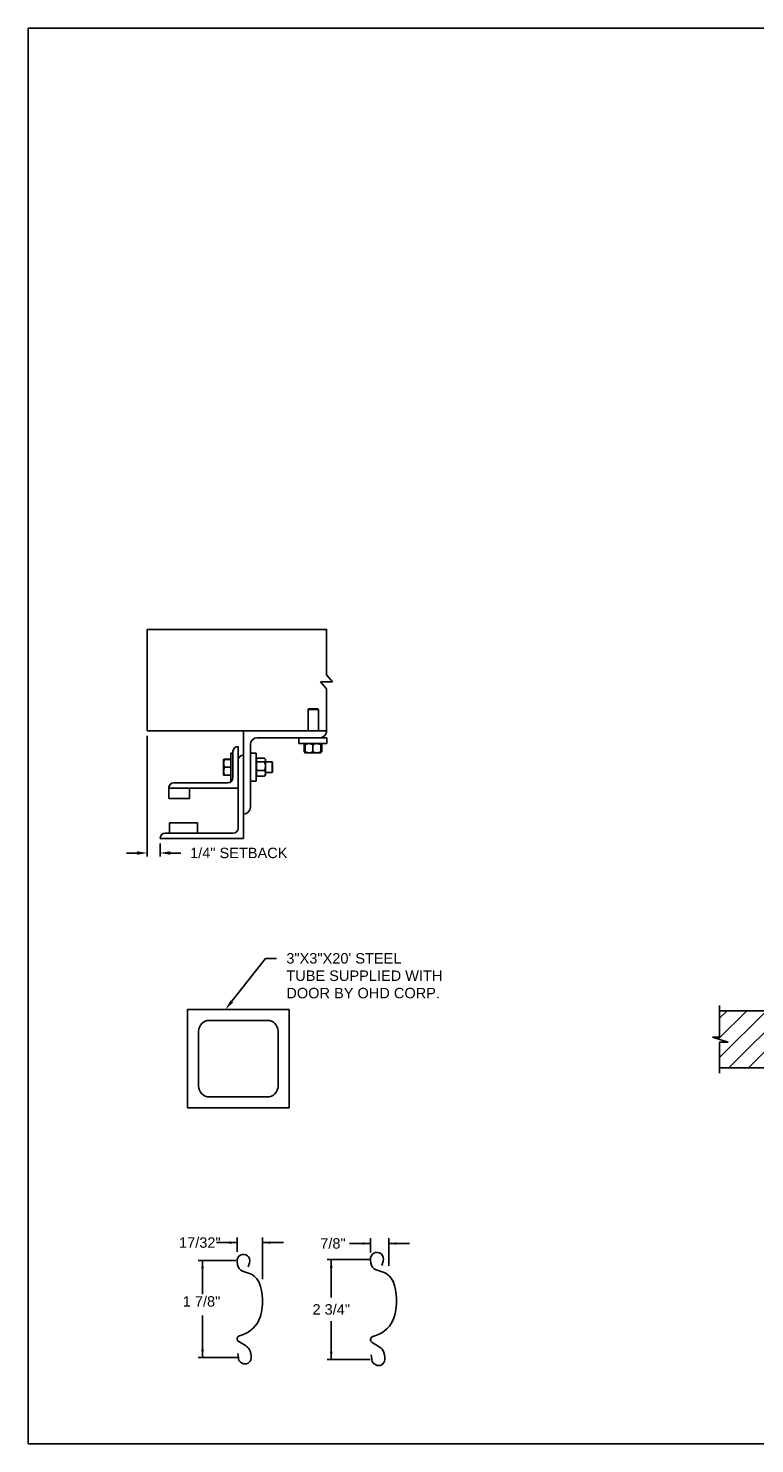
# Model space of a CAD drawing. Header units: inches. Extents: x 169.6 to 213.7, y 195.1 to 266.5.
# Tile 21 of 55: x 194.3 to 200.8, y 195.1 to 207.8. Entities that reach past the tile are written whole.
import ezdxf
from ezdxf import colors
from ezdxf.entities.mleader import LeaderData, LeaderLine
from ezdxf.enums import TextEntityAlignment as Align
from ezdxf.math import Vec2, Vec3

# ---------------------------------------------------------------- set-up
doc = ezdxf.new("R2010")
doc.units = ezdxf.units.IN
doc.header["$LTSCALE"] = 0.25
doc.header["$MEASUREMENT"] = 0
for name, color, linetype in [('ANNOTATIONS', 1, 'Continuous'), ('DETAILS', 4, 'Continuous'), ('RHX RH F.O.H.', 7, 'Continuous')]:
    doc.layers.add(name, color=color, linetype=linetype)
doc.styles.add('ARIAL', font='arial.ttf', dxfattribs={"height": 0.09375})
doc.dimstyles.new('STANDARD$0', dxfattribs={"dimtxt": 0.09375, "dimasz": 0.09375, "dimexe": 0.03125, "dimexo": 0.046875, "dimgap": 0.09, "dimtad": 0, "dimtih": 1, "dimtoh": 1, "dimdec": 4, "dimzin": 0, "dimdsep": 46, "dimtxsty": 'ARIAL', "dimcen": 0.09, "dimadec": 0, "dimazin": 0, "dimtfac": 1, "dimtdec": 4, "dimtofl": 0, "dimtmove": 0, "dimatfit": 1, "dimfxl": 1, "dimtolj": 1, "dimtzin": 0, "dimarcsym": 0})

# ---------------------------------------------------------------- blocks, each defined once
blk = doc.blocks.new('*D56')
at = {"layer": 'ANNOTATIONS', "color": 0, "lineweight": -2, "transparency": 16777216}
for p, q in [((195.322, 201.438), (195.322, 200.354)), ((195.438, 200.47), (195.438, 200.354)), ((195.229, 200.385), (195.135, 200.385)), ((195.531, 200.385), (195.625, 200.385))]:
    blk.add_line(p, q, dxfattribs=at)
at = {"layer": 'ANNOTATIONS', "color": 0, "transparency": 16777216}
for points in [[(195.229, 200.401), (195.229, 200.369), (195.322, 200.385)], [(195.531, 200.401), (195.531, 200.369), (195.438, 200.385)]]:
    blk.add_solid(points, dxfattribs=at)
at = {"layer": 'defpoints', "color": 0, "transparency": 16777216}
for p in [(195.322, 201.485), (195.438, 200.516), (195.438, 200.385)]:
    blk.add_point(p, dxfattribs=at)
at = {"layer": 'ANNOTATIONS', "color": 0, "transparency": 16777216, "insert": (196.146, 200.385), "char_height": 0.09375, "attachment_point": 5, "style": 'ARIAL'}
blk.add_mtext('\\A1;1/4" SETBACK', dxfattribs=at)

msp = doc.modelspace()

# ---------------------------------------------------------------- hatches: boundary and pattern name
at = {"layer": 'RHX RH F.O.H.'}
h = msp.add_hatch(dxfattribs=at)
h.set_pattern_fill('ANSI31', color=256, style=0)
h.set_pattern_definition([(45, (5.59953, -58.37604), (-0.08838835, 0.08838835), [])])
h.paths.add_polyline_path([(201.15968, 198.96643), (200.47218, 198.96643), (200.47218, 198.72923), (200.40807, 198.72923), (200.55014, 198.68232), (200.47218, 198.68232), (200.47218, 198.4508), (201.15968, 198.4508), (201.15968, 198.6133)])

# ---------------------------------------------------------------- linework, layer by layer
at = {"layer": 'ANNOTATIONS'}
for p, q in [((196.13226, 196.79751), (196.13226, 196.92613)), ((196.35963, 196.55196), (196.35963, 196.92613)), ((196.13226, 196.87926), (195.94476, 196.87926)), ((196.35963, 196.87926), (196.54713, 196.87926)), ((196.11872, 196.71819), (195.78122, 196.71819)), ((195.8197, 196.71819), (195.8197, 196.41663)), ((195.8197, 195.84632), (195.8197, 196.2235)), ((196.14685, 195.84632), (195.78122, 195.84632))]:
    msp.add_line(p, q, dxfattribs=at)
at = {"layer": 'ANNOTATIONS', "linetype": 'ByBlock'}
for p, q in [((197.33001, 196.78984), (197.33001, 196.91847)), ((197.49453, 196.67148), (197.49453, 196.91847)), ((197.33001, 196.87159), (197.14251, 196.87159)), ((197.49453, 196.87159), (197.68203, 196.87159)), ((197.32918, 196.72846), (196.94125, 196.72846)), ((196.97789, 196.72846), (196.97789, 196.38544)), ((196.97789, 195.82842), (196.97789, 196.17144)), ((197.32918, 195.82842), (196.94125, 195.82842))]:
    msp.add_line(p, q, dxfattribs=at)
at = {"layer": 'ANNOTATIONS'}
for p in [(195.8197, 195.92082), (195.83747, 195.84632)]:
    msp.add_point(p, dxfattribs=at)
at = {"layer": 'ANNOTATIONS', "linetype": 'ByBlock'}
msp.add_point((196.97789, 195.82842), dxfattribs=at)
at = {"layer": 'ANNOTATIONS'}
for points in [[(196.06194, 196.86754), (196.06194, 196.89098), (196.13226, 196.87926)], [(196.42995, 196.89098), (196.42995, 196.86754), (196.35963, 196.87926)], [(195.83142, 196.64787), (195.80798, 196.64787), (195.8197, 196.71819)], [(195.83142, 195.91664), (195.80798, 195.91664), (195.8197, 195.84632)]]:
    msp.add_solid(points, dxfattribs=at)
at = {"layer": 'ANNOTATIONS', "linetype": 'ByBlock'}
for points in [[(197.25969, 196.85987), (197.25969, 196.88331), (197.33001, 196.87159)], [(197.56485, 196.88331), (197.56485, 196.85987), (197.49453, 196.87159)], [(196.98961, 196.65236), (196.96617, 196.65236), (196.97789, 196.72268)], [(196.98961, 195.89874), (196.96617, 195.89874), (196.97789, 195.82842)]]:
    msp.add_solid(points, dxfattribs=at)
at = {"layer": 'defpoints'}
msp.add_lwpolyline([(213.72204, 195.07023), (194.25216, 195.07023), (194.25216, 207.80534), (213.72204, 207.80534)], close=True, dxfattribs=at)
at = {"layer": 'DETAILS'}
for p, q in [((196.98997, 201.92572), (196.93564, 201.98897)), ((196.88131, 201.92572), (196.98997, 201.92572)), ((196.93564, 201.86246), (196.88131, 201.92572)), ((196.77415, 201.68197), (196.76954, 201.67736)), ((196.76954, 201.48522), (196.76954, 201.67736)), ((196.76954, 201.67736), (196.86329, 201.67736)), ((196.77415, 201.68197), (196.85869, 201.68197)), ((196.85869, 201.68197), (196.86329, 201.67736)), ((196.86329, 201.67736), (196.86329, 201.48522)), ((196.18763, 200.51647), (196.18763, 201.48522)), ((196.14075, 201.34459), (196.14075, 200.61022)), ((196.25013, 200.79772), (196.25013, 201.36022)), ((196.31263, 201.42272), (196.93763, 201.42272)), ((196.68763, 201.36947), (196.68763, 201.42272)), ((196.93763, 201.36947), (196.68763, 201.36947)), ((196.73664, 201.36189), (196.73357, 201.36009)), ((196.73357, 201.36009), (196.73357, 201.29572)), ((196.73573, 201.36009), (196.73573, 201.29572)), ((196.73916, 201.36674), (196.74215, 201.36932)), ((196.74232, 201.36137), (196.73968, 201.36009)), ((196.73968, 201.36009), (196.73968, 201.29572)), ((196.74232, 201.36009), (196.74232, 201.29572)), ((196.81263, 201.36009), (196.81263, 201.29572)), ((196.88294, 201.36009), (196.88294, 201.29572)), ((196.88557, 201.36009), (196.88557, 201.29572)), ((196.88953, 201.36009), (196.88953, 201.29572)), ((196.89169, 201.36009), (196.89169, 201.29572)), ((196.93763, 201.42272), (196.93763, 201.36947)), ((196.00988, 201.2274), (196.00989, 201.22742)), ((196.00988, 201.2274), (196.00988, 201.2274)), ((196.00988, 201.08678), (196.00988, 201.2274)), ((196.07538, 201.2293), (196.01616, 201.2293)), ((196.07538, 201.22857), (196.01616, 201.22857)), ((196.07538, 201.22853), (196.01616, 201.22853)), ((196.07538, 201.22831), (196.01616, 201.22831)), ((196.07538, 201.22747), (196.01616, 201.22747)), ((196.07538, 201.28209), (196.09388, 201.28209)), ((196.07538, 201.28209), (196.07538, 201.03209)), ((196.09388, 201.29772), (196.09388, 201.06334)), ((196.25013, 201.28209), (196.30338, 201.28209)), ((196.30338, 201.28209), (196.30338, 201.03209)), ((196.30338, 201.2274), (196.30538, 201.2274)), ((196.30538, 201.07659), (196.30538, 201.23759)), ((196.30538, 201.23759), (196.37713, 201.23759)), ((196.3815, 201.23321), (196.3865, 201.2274)), ((196.3865, 201.08678), (196.3865, 201.2274)), ((196.73664, 201.29392), (196.73357, 201.29572)), ((196.7401, 201.29337), (196.73573, 201.29572)), ((196.74232, 201.28634), (196.73916, 201.28906)), ((196.74232, 201.29444), (196.73968, 201.29572)), ((196.74232, 201.28634), (196.88294, 201.28634)), ((196.07538, 201.15722), (196.01616, 201.15722)), ((196.30538, 201.20649), (196.37713, 201.20649)), ((196.30538, 201.12599), (196.37713, 201.12599)), ((196.3865, 201.20397), (196.44577, 201.20397)), ((196.44577, 201.11022), (196.3865, 201.11022)), ((196.44577, 201.20397), (196.45038, 201.19936)), ((196.44577, 201.20397), (196.44577, 201.11022)), ((196.45038, 201.11482), (196.44577, 201.11022)), ((196.45038, 201.19936), (196.45038, 201.11482)), ((195.51575, 200.973), (195.51575, 200.87584)), ((195.51575, 200.96959), (196.14075, 200.96959)), ((196.047, 201.01647), (195.56263, 201.01647)), ((195.70325, 200.87584), (195.70325, 200.96959)), ((196.00988, 201.08678), (196.00988, 201.08678)), ((196.00989, 201.08675), (196.00989, 201.08676)), ((196.0099, 201.08675), (196.00989, 201.08675)), ((196.00993, 201.08669), (196.0099, 201.08675)), ((196.01593, 201.08671), (196.01616, 201.08587)), ((196.01593, 201.08571), (196.01616, 201.08488)), ((196.07538, 201.08684), (196.01616, 201.08684)), ((196.07538, 201.08671), (196.01616, 201.08671)), ((196.07538, 201.08587), (196.01616, 201.08587)), ((196.07538, 201.08565), (196.01616, 201.08565)), ((196.07538, 201.08561), (196.01616, 201.08561)), ((196.07538, 201.08488), (196.01616, 201.08488)), ((196.08194, 201.03209), (196.07538, 201.03209)), ((196.30338, 201.03209), (196.25013, 201.03209)), ((196.30538, 201.08678), (196.30338, 201.08678)), ((196.30538, 201.07659), (196.37713, 201.07659)), ((196.3865, 201.08678), (196.3815, 201.08097)), ((195.51575, 200.87584), (195.70325, 200.87584)), ((195.77357, 200.65709), (195.52357, 200.65709)), ((195.52357, 200.65709), (195.52357, 200.56334)), ((195.77357, 200.56334), (195.77357, 200.65709)), ((195.43763, 200.51647), (196.18763, 200.51647)), ((196.09388, 200.56334), (195.4845, 200.56334))]:
    msp.add_line(p, q, dxfattribs=at)
for points in [[(196.93564, 201.98897), (196.93564, 202.39722), (195.3223, 202.39722), (195.3223, 201.48522), (196.93763, 201.48522)], [(196.93564, 201.48522), (196.93564, 201.86246)]]:
    msp.add_lwpolyline(points, dxfattribs=at)
at = {"layer": 'DETAILS', "linetype": 'Continuous'}
msp.add_lwpolyline([(195.68596, 198.09202), (196.59821, 198.09202), (196.59821, 198.97678), (195.68596, 198.97678)], close=True, dxfattribs=at)
msp.add_lwpolyline([(196.40217, 198.19004, 0.41421356), (196.50019, 198.28805), (196.50019, 198.78074, 0.41421356), (196.40217, 198.87876), (195.88199, 198.87876, 0.41421356), (195.78397, 198.78074), (195.78397, 198.28805, 0.41421356), (195.88199, 198.19004)], format="xyb", close=True, dxfattribs=at)
at = {"layer": 'DETAILS'}
msp.add_lwpolyline([(196.23032, 196.66007), (196.24287, 196.69839, 1.25136537), (196.131, 196.70896), (196.1348, 196.67951, 0.28712033), (196.18055, 196.62379), (196.25226, 196.59969, -0.22337537), (196.33989, 196.48495, -0.17060067), (196.32759, 196.18143, -0.22026111), (196.15147, 196.04023, 0.64862145), (196.14558, 195.98879), (196.20719, 195.95237, -0.11918191), (196.23843, 195.922, -0.14967798), (196.25748, 195.84025), (196.25733, 195.83853, -0.533076), (196.17685, 195.79414, -0.02656611), (196.16154, 195.80363, -0.19330383), (196.14203, 195.84626), (196.13855, 195.88132)], format="xyb", dxfattribs=at)
at = {"layer": 'DETAILS', "linetype": 'Continuous'}
msp.add_lwpolyline([(197.43282, 196.67322), (197.44577, 196.71276, 1.25136537), (197.33034, 196.72366), (197.33426, 196.69327, 0.28712033), (197.38147, 196.63577), (197.45546, 196.61091, -0.22337537), (197.54588, 196.49252, -0.17060067), (197.53319, 196.17934, -0.22026111), (197.35146, 196.03364, 0.64862142), (197.34538, 195.98056), (197.40895, 195.94298, -0.11918191), (197.44119, 195.91164, -0.14967798), (197.46085, 195.82729), (197.46069, 195.82551, -0.533076), (197.37765, 195.77971, -0.02656611), (197.36185, 195.7895, -0.19330383), (197.34172, 195.83348), (197.33813, 195.86966)], format="xyb", dxfattribs=at)
at = {"layer": 'DETAILS'}
for centre, radius, start, end in [((196.87513, 201.48522), 0.0625, 270, 0), ((196.14075, 201.29772), 0.04688, 90, 180), ((196.31263, 201.36022), 0.0625, 90, 180), ((196.18763, 201.21959), 0.04688, 90, 180), ((195.56098, 200.97123), 0.04527, 87.917978, 177.754387), ((195.56263, 200.96959), 0.04688, 90, 180), ((196.047, 201.06334), 0.04688, 270, 0), ((196.18763, 200.79772), 0.0625, 270, 0), ((196.09388, 200.61022), 0.04688, 270, 0), ((195.4845, 200.51647), 0.04688, 90, 180)]:
    msp.add_arc(centre, radius, start, end, dxfattribs=at)
for points, knots in [([(196.73357, 201.36009), (196.73538, 201.36296), (196.7372, 201.36584), (196.73915, 201.36673), (196.73916, 201.36673)], [0, 0, 0, 0, 0.99332562, 1, 1, 1, 1]), ([(196.73573, 201.36009), (196.7364, 201.36146), (196.738, 201.36469), (196.73975, 201.36763), (196.74084, 201.36811), (196.74095, 201.36815)], [0, 0, 0, 0, 0.39860917, 0.94310679, 1, 1, 1, 1]), ([(196.74232, 201.36339), (196.7418, 201.3632), (196.73954, 201.36236), (196.73739, 201.36108), (196.73573, 201.36009)], [0, 0, 0, 0, 0.22784114, 1, 1, 1, 1]), ([(196.77747, 201.36947), (196.77255, 201.36911), (196.76253, 201.36838), (196.75088, 201.36418), (196.74425, 201.36101), (196.74232, 201.36009)], [0, 0, 0, 0, 0.40629057, 0.82726642, 1, 1, 1, 1]), ([(196.74232, 201.36009), (196.74232, 201.36148), (196.74232, 201.36478), (196.74232, 201.36858), (196.74232, 201.36917), (196.74232, 201.36947)], [0, 0, 0, 0, 0.26545991, 0.62807649, 1, 1, 1, 1]), ([(196.81263, 201.36009), (196.80716, 201.36255), (196.79603, 201.36757), (196.78387, 201.36945), (196.77764, 201.36946), (196.77747, 201.36947)], [0, 0, 0, 0, 0.48434141, 0.98632773, 1, 1, 1, 1]), ([(196.84778, 201.36947), (196.84286, 201.36911), (196.83284, 201.36838), (196.82119, 201.36418), (196.81456, 201.36101), (196.81263, 201.36009)], [0, 0, 0, 0, 0.40629057, 0.82726642, 1, 1, 1, 1]), ([(196.88294, 201.36009), (196.87747, 201.36255), (196.86634, 201.36757), (196.85418, 201.36945), (196.84795, 201.36946), (196.84778, 201.36947)], [0, 0, 0, 0, 0.48434141, 0.98632773, 1, 1, 1, 1]), ([(196.88294, 201.36009), (196.88294, 201.36148), (196.88294, 201.36478), (196.88294, 201.36858), (196.88294, 201.36917), (196.88294, 201.36947)], [0, 0, 0, 0, 0.26545991, 0.62807649, 1, 1, 1, 1]), ([(196.8831, 201.36916), (196.88341, 201.36875), (196.88409, 201.36784), (196.8849, 201.36408), (196.88541, 201.36108), (196.88557, 201.36009)], [0, 0, 0, 0, 0.36178326, 0.79041419, 1, 1, 1, 1]), ([(196.88431, 201.36801), (196.88458, 201.36786), (196.88589, 201.36712), (196.88763, 201.36404), (196.88906, 201.36107), (196.88953, 201.36009)], [0, 0, 0, 0, 0.15175447, 0.72144224, 1, 1, 1, 1]), ([(196.89169, 201.36009), (196.88988, 201.36296), (196.88806, 201.36584), (196.8861, 201.36673), (196.88609, 201.36673)], [0, 0, 0, 0, 0.99332562, 1, 1, 1, 1]), ([(196.01616, 201.22747), (196.0144, 201.22176), (196.01086, 201.21025), (196.01021, 201.19835), (196.00988, 201.19235)], [0, 0, 0, 0, 0.49545796, 1, 1, 1, 1]), ([(196.00988, 201.2274), (196.01009, 201.22741), (196.01052, 201.22743), (196.0132, 201.22745), (196.0154, 201.22746), (196.01616, 201.22747)], [0, 0, 0, 0, 0.3928666, 0.79169603, 1, 1, 1, 1]), ([(196.01616, 201.22831), (196.01481, 201.2282), (196.01211, 201.22796), (196.01021, 201.22766), (196.01001, 201.22748), (196.00994, 201.22742)], [0, 0, 0, 0, 0.39883061, 0.80149747, 1, 1, 1, 1]), ([(196.01616, 201.22853), (196.01481, 201.22838), (196.01211, 201.22809), (196.01022, 201.22772), (196.01002, 201.2275), (196.00995, 201.22743)], [0, 0, 0, 0, 0.40277376, 0.80942169, 1, 1, 1, 1]), ([(196.01616, 201.2293), (196.01482, 201.22905), (196.01212, 201.22855), (196.01027, 201.22794), (196.01007, 201.22758), (196.01001, 201.22749)], [0, 0, 0, 0, 0.41812145, 0.84026469, 1, 1, 1, 1]), ([(196.37713, 201.23759), (196.37852, 201.23627), (196.38182, 201.23316), (196.38562, 201.22797), (196.3862, 201.22403), (196.3865, 201.22204)], [0, 0, 0, 0, 0.26545991, 0.62807649, 1, 1, 1, 1]), ([(196.3865, 201.22204), (196.38649, 201.22168), (196.38643, 201.21935), (196.38489, 201.215), (196.38114, 201.2102), (196.37812, 201.20741), (196.37713, 201.20649)], [0, 0, 0, 0, 0.06653229, 0.43528257, 0.81455084, 1, 1, 1, 1]), ([(196.73357, 201.29572), (196.73538, 201.29285), (196.7372, 201.28996), (196.73915, 201.28908), (196.73916, 201.28907)], [0, 0, 0, 0, 0.99332562, 1, 1, 1, 1]), ([(196.73573, 201.29572), (196.7364, 201.29435), (196.738, 201.29112), (196.73975, 201.28818), (196.74084, 201.2877), (196.74095, 201.28765)], [0, 0, 0, 0, 0.39860917, 0.94310679, 1, 1, 1, 1]), ([(196.73968, 201.29572), (196.73992, 201.29433), (196.74048, 201.29105), (196.74131, 201.28757), (196.7419, 201.28702), (196.74215, 201.28679)], [0, 0, 0, 0, 0.30001685, 0.70983799, 1, 1, 1, 1]), ([(196.77747, 201.28634), (196.77255, 201.2867), (196.76253, 201.28742), (196.75088, 201.29163), (196.74425, 201.29479), (196.74232, 201.29572)], [0, 0, 0, 0, 0.40629057, 0.82726642, 1, 1, 1, 1]), ([(196.74232, 201.29572), (196.74232, 201.29432), (196.74232, 201.29103), (196.74232, 201.28723), (196.74232, 201.28664), (196.74232, 201.28634)], [0, 0, 0, 0, 0.26545991, 0.62807649, 1, 1, 1, 1]), ([(196.81263, 201.29572), (196.80716, 201.29325), (196.79603, 201.28824), (196.78387, 201.28636), (196.77764, 201.28634), (196.77747, 201.28634)], [0, 0, 0, 0, 0.48434141, 0.98632773, 1, 1, 1, 1]), ([(196.84778, 201.28634), (196.84286, 201.2867), (196.83284, 201.28742), (196.82119, 201.29163), (196.81456, 201.29479), (196.81263, 201.29572)], [0, 0, 0, 0, 0.40629057, 0.82726642, 1, 1, 1, 1]), ([(196.88294, 201.29572), (196.87747, 201.29325), (196.86634, 201.28824), (196.85418, 201.28636), (196.84795, 201.28634), (196.84778, 201.28634)], [0, 0, 0, 0, 0.48434141, 0.98632773, 1, 1, 1, 1]), ([(196.88294, 201.29572), (196.88294, 201.29432), (196.88294, 201.29103), (196.88294, 201.28723), (196.88294, 201.28664), (196.88294, 201.28634)], [0, 0, 0, 0, 0.26545991, 0.62807649, 1, 1, 1, 1]), ([(196.88311, 201.28665), (196.88341, 201.28706), (196.88409, 201.28797), (196.8849, 201.29173), (196.88541, 201.29473), (196.88557, 201.29572)], [0, 0, 0, 0, 0.36127383, 0.7902469, 1, 1, 1, 1]), ([(196.88431, 201.28779), (196.88458, 201.28795), (196.88589, 201.28868), (196.88763, 201.29176), (196.88906, 201.29474), (196.88953, 201.29572)], [0, 0, 0, 0, 0.15175447, 0.72144224, 1, 1, 1, 1]), ([(196.89169, 201.29572), (196.88988, 201.29285), (196.88806, 201.28996), (196.8861, 201.28908), (196.88609, 201.28907)], [0, 0, 0, 0, 0.993325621, 1, 1, 1, 1]), ([(196.00988, 201.19235), (196.00989, 201.19151), (196.00994, 201.18521), (196.01131, 201.17332), (196.01453, 201.16262), (196.01616, 201.15722)], [0, 0, 0, 0, 0.07010266, 0.53079095, 1, 1, 1, 1]), ([(196.01616, 201.15722), (196.0144, 201.15151), (196.01086, 201.13997), (196.01021, 201.12805), (196.00988, 201.12203)], [0, 0, 0, 0, 0.49545796, 1, 1, 1, 1]), ([(196.00988, 201.12203), (196.00989, 201.1212), (196.00994, 201.11488), (196.01131, 201.10297), (196.01453, 201.09225), (196.01616, 201.08684)], [0, 0, 0, 0, 0.070102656, 0.530790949, 1, 1, 1, 1]), ([(196.37713, 201.20649), (196.37959, 201.20023), (196.3846, 201.18749), (196.38649, 201.17357), (196.3865, 201.16643), (196.3865, 201.16624)], [0, 0, 0, 0, 0.48434141, 0.98632773, 1, 1, 1, 1]), ([(196.3865, 201.16624), (196.38615, 201.16061), (196.38542, 201.14913), (196.38121, 201.1358), (196.37805, 201.1282), (196.37713, 201.12599)], [0, 0, 0, 0, 0.40629057, 0.82726642, 1, 1, 1, 1]), ([(196.37713, 201.12599), (196.37959, 201.12215), (196.3846, 201.11433), (196.38649, 201.10579), (196.3865, 201.10141), (196.3865, 201.10129)], [0, 0, 0, 0, 0.484341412, 0.986327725, 1, 1, 1, 1]), ([(196.3865, 201.10129), (196.38615, 201.09783), (196.38542, 201.09079), (196.38121, 201.08261), (196.37805, 201.07795), (196.37713, 201.07659)], [0, 0, 0, 0, 0.40629057, 0.82726642, 1, 1, 1, 1]), ([(196.01616, 201.08684), (196.0154, 201.08684), (196.01322, 201.08683), (196.01053, 201.0868), (196.0101, 201.08679), (196.00988, 201.08678)], [0, 0, 0, 0, 0.2083045, 0.6015254, 1, 1, 1, 1]), ([(196.00988, 201.08678), (196.00995, 201.08677), (196.01016, 201.08676), (196.01209, 201.08674), (196.0148, 201.08672), (196.01616, 201.08671)], [0, 0, 0, 0, 0.22973043, 0.61267004, 1, 1, 1, 1]), ([(196.38134, 201.08106), (196.38092, 201.08049), (196.37982, 201.07896), (196.37816, 201.0775), (196.37713, 201.07659)], [0, 0, 0, 0, 0.37432244, 1, 1, 1, 1])]:
    msp.add_open_spline(points, degree=3, knots=knots, dxfattribs=at)
at = {"layer": 'RHX RH F.O.H.', "linetype": 'Continuous'}
for p, q in [((200.47218, 198.72923), (200.47218, 199.0133)), ((200.55014, 198.68232), (200.40807, 198.72923)), ((200.40807, 198.72923), (200.47218, 198.72923)), ((200.47218, 198.40393), (200.47218, 198.68232)), ((200.47218, 198.68232), (200.55014, 198.68232))]:
    msp.add_line(p, q, dxfattribs=at)
at = {"layer": 'RHX RH F.O.H.'}
for p, q in [((200.47218, 198.96643), (201.15968, 198.96643)), ((200.47218, 198.4508), (201.15968, 198.4508))]:
    msp.add_line(p, q, dxfattribs=at)

# ---------------------------------------------------------------- texts
at = {"layer": 'ANNOTATIONS', "style": 'ARIAL'}
msp.add_text('1 7/8"', height=0.09375, dxfattribs=at).set_placement((195.64185, 196.30373))
at = {"layer": 'ANNOTATIONS', "linetype": 'Continuous', "style": 'ARIAL'}
msp.add_text('2 3/4"', height=0.09375, dxfattribs=at).set_placement((196.97789, 196.27844), align=Align.MIDDLE_CENTER)
at = {"layer": 'ANNOTATIONS', "insert": (195.7954, 196.87926), "char_height": 0.09375, "attachment_point": 5, "style": 'ARIAL'}
msp.add_mtext('17/32"', dxfattribs=at)
at = {"layer": 'ANNOTATIONS', "linetype": 'Continuous', "insert": (196.99315, 196.87159), "char_height": 0.09375, "attachment_point": 5, "style": 'ARIAL'}
msp.add_mtext('7/8"', dxfattribs=at)

# ---------------------------------------------------------------- dimensions: what is measured, and where the dimension line sits
at = {"layer": 'ANNOTATIONS'}
dim = msp.add_linear_dim(base=(195.43763, 200.38498), p1=(195.3223, 201.48522), p2=(195.43763, 200.51647), text='1/4" SETBACK', dimstyle='STANDARD$0', override={"dimarcsym": 1}, dxfattribs=at)
dim.commit()
dim.dimension.update_dxf_attribs({"geometry": '*D56', "text_midpoint": (196.14602, 200.38498), "dimtype": 160})

# ---------------------------------------------------------------- leaders
ml = msp.add_multileader_mtext('Standard', dxfattribs=at)
ml.set_content('3"X3"X20\' STEEL TUBE SUPPLIED WITH DOOR BY OHD CORP.', color=256, style='ARIAL')
ml.set_leader_properties()
ml.build(insert=Vec2(0, 0))
ml.multileader.update_dxf_attribs({"dogleg_length": 0.36, "arrow_head_size": 0.09375})
ctx = ml.context
ctx.base_point, ctx.char_height, ctx.arrow_head_size, ctx.landing_gap_size, ctx.plane_origin = Vec3(196.48389, 199.4365), 0.09375, 0.09375, 0.09, Vec3(195.69886, 199.00327)
notes = []
notes.append((ctx, [(0, (1, 1, 0), (196.38594, 199.4365), (1, 0), 0.09796, [(0, [(196.02587, 198.97678)], 0, [])])]))
ctx.mtext.insert, ctx.mtext.width, ctx.mtext.flow_direction = Vec3(196.57389, 199.48417), 1.4026992, 5
for ctx, leaders in notes:
    for number, flags, end, landing, length, lines in leaders:
        leader = LeaderData()
        leader.index, (leader.has_last_leader_line, leader.has_dogleg_vector, leader.attachment_direction) = number, flags
        leader.last_leader_point, leader.dogleg_vector, leader.dogleg_length = Vec3(end), Vec3(landing), length
        for number, points, colour, breaks in lines:
            line = LeaderLine()
            line.index, line.vertices, line.color, line.breaks = number, Vec3.list(points), colors.encode_raw_color(colour), breaks
            leader.lines.append(line)
        ctx.leaders.append(leader)

doc.saveas('drawing.dxf')
